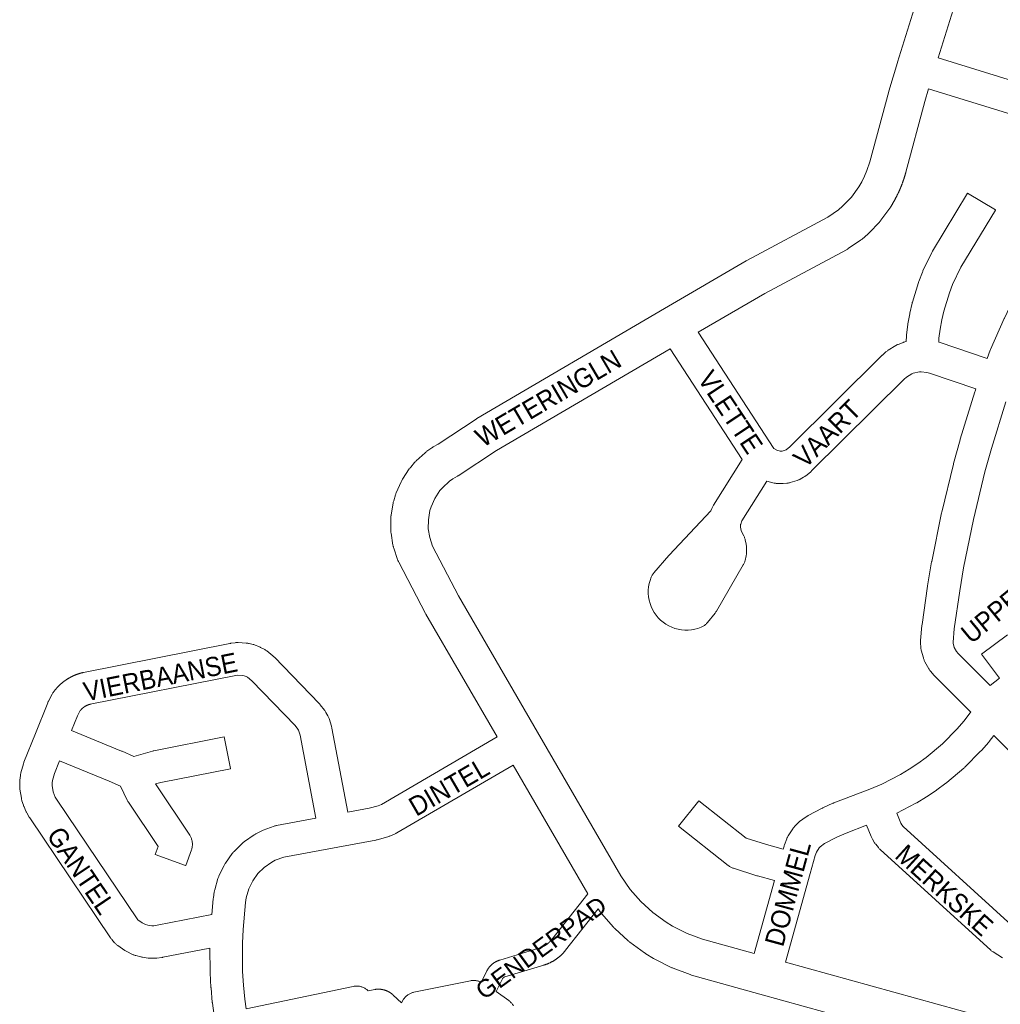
# Paper-space layout 'Layout1' of a CAD drawing. Header units: metres. Extents: x 123097 to 144122, y 392739 to 407589.
# Tile 108 of 256: x 130298 to 130691, y 394986 to 395381. Entities that reach past the tile are written whole.
import ezdxf
from ezdxf.enums import TextEntityAlignment as Align

# ---------------------------------------------------------------- set-up
doc = ezdxf.new("R2010")
doc.units = ezdxf.units.M
doc.header["$MEASUREMENT"] = 0
for name, color, linetype, lineweight in [('gs-anno-wegen algemeen tekst', 7, 'Continuous', 0), ('gs-knt-aanvullende hoofdweg', 7, 'Continuous', 0), ('gs-knt-fietspaden', 7, 'Continuous', 0), ('gs-knt-wegen algemeen', 7, 'Continuous', 0)]:
    doc.layers.add(name, color=color, linetype=linetype, lineweight=lineweight)
doc.styles.add('Style-Arial', font='arial.ttf')

psp = doc.layouts.get("Layout1")

# ---------------------------------------------------------------- linework, layer by layer
at = {"layer": 'gs-knt-aanvullende hoofdweg', "color": 7, "linetype": 'Continuous', "flags": 128}
for points in [[(130692.637, 395435.568), (130689.952, 395432.85), (130688.925, 395431.518), (130687.994, 395430.081), (130686.374, 395426.817), (130678.341, 395406.001), (130665.668, 395365.359)], [(130489.106, 395093.378), (130460.666, 395142.568), (130460.515, 395142.842), (130449.769, 395163.352), (130449.637, 395163.615), (130449.596, 395163.704), (130449.516, 395163.884), (130449.442, 395164.065), (130449.406, 395164.157), (130449.306, 395164.434), (130447.759, 395169.014), (130447.666, 395169.309), (130447.65, 395169.368), (130447.638, 395169.409), (130447.62, 395169.477), (130447.585, 395169.609), (130447.555, 395169.739), (130447.539, 395169.81), (130447.529, 395169.853), (130447.517, 395169.911), (130447.461, 395170.216), (130446.688, 395174.987), (130446.644, 395175.294), (130446.633, 395175.397), (130446.614, 395175.603), (130446.601, 395175.81), (130446.596, 395175.913), (130446.591, 395176.224), (130446.614, 395181.057), (130446.622, 395181.367), (130446.626, 395181.427), (130446.628, 395181.47), (130446.643, 395181.677), (130446.664, 395181.882), (130446.676, 395181.985), (130446.722, 395182.292), (130447.54, 395187.056), (130447.599, 395187.362), (130447.671, 395187.665), (130447.755, 395187.964), (130448.457, 395190.279), (130448.553, 395190.574), (130448.661, 395190.863), (130448.781, 395191.149), (130450.743, 395195.566), (130450.875, 395195.847), (130450.903, 395195.902), (130450.922, 395195.939), (130450.954, 395196), (130451.018, 395196.122), (130451.12, 395196.303), (130451.173, 395196.392), (130451.338, 395196.654), (130454.002, 395200.688), (130454.178, 395200.944), (130454.365, 395201.192), (130454.562, 395201.432), (130456.134, 395203.27), (130456.34, 395203.502), (130456.556, 395203.725), (130456.781, 395203.938), (130460.353, 395207.195), (130460.587, 395207.4), (130460.828, 395207.594), (130461.078, 395207.779), (130463.053, 395209.175), (130463.311, 395209.349), (130463.575, 395209.512), (130465.499, 395210.646), (130480.751, 395220.682), (130480.914, 395220.787), (130481.079, 395220.887), (130556.132, 395264.908), (130588.784, 395284.059), (130589.05, 395284.208), (130621.514, 395301.514), (130625.749, 395304.446), (130627.444, 395305.891), (130630.961, 395309.559), (130633.954, 395313.664), (130635.144, 395315.695), (130636.25, 395317.913), (130637.185, 395320.153), (130638.335, 395323.686), (130645.889, 395351.837), (130645.944, 395352.032), (130649.357, 395363.505), (130649.385, 395363.599), (130664.075, 395410.709)], [(130661.874, 395352.904), (130660.369, 395347.847), (130652.79, 395319.603), (130652.779, 395319.565), (130652.74, 395319.418), (130652.716, 395319.333), (130652.699, 395319.271), (130652.658, 395319.125), (130652.651, 395319.102), (130652.616, 395318.978), (130652.585, 395318.87), (130652.573, 395318.832), (130652.531, 395318.686), (130652.518, 395318.64), (130652.488, 395318.539), (130652.449, 395318.409), (130652.444, 395318.393), (130652.4, 395318.247), (130652.38, 395318.179), (130652.356, 395318.102), (130652.311, 395317.956), (130652.309, 395317.949), (130652.266, 395317.81), (130652.238, 395317.72), (130652.221, 395317.665), (130652.175, 395317.52), (130652.165, 395317.49), (130652.128, 395317.375), (130652.092, 395317.261), (130652.081, 395317.23), (130652.034, 395317.085), (130652.017, 395317.032), (130651.986, 395316.94), (130651.941, 395316.805), (130651.938, 395316.795), (130651.889, 395316.651), (130651.864, 395316.576), (130651.84, 395316.507), (130651.791, 395316.362), (130651.786, 395316.349), (130651.741, 395316.219), (130651.707, 395316.121), (130651.691, 395316.075), (130651.64, 395315.931), (130651.628, 395315.895), (130651.589, 395315.787), (130651.546, 395315.668), (130651.538, 395315.644), (130651.486, 395315.501), (130651.464, 395315.443), (130651.433, 395315.358), (130651.381, 395315.216), (130651.327, 395315.072), (130651.297, 395314.992), (130651.274, 395314.929), (130651.215, 395314.775), (130651.212, 395314.766), (130651.157, 395314.622), (130651.126, 395314.542), (130651.097, 395314.469), (130651.038, 395314.317), (130650.977, 395314.163), (130650.95, 395314.095), (130650.917, 395314.01), (130650.861, 395313.871), (130650.855, 395313.858), (130650.794, 395313.706), (130650.771, 395313.649), (130650.732, 395313.553), (130650.679, 395313.426), (130650.669, 395313.402), (130650.606, 395313.25), (130650.587, 395313.204), (130650.542, 395313.099), (130650.493, 395312.982), (130650.478, 395312.947), (130650.414, 395312.796), (130650.399, 395312.761), (130650.349, 395312.645), (130650.303, 395312.54), (130650.283, 395312.495), (130650.217, 395312.344), (130650.207, 395312.32), (130650.151, 395312.194), (130650.109, 395312.1), (130650.084, 395312.044), (130650.017, 395311.894), (130650.011, 395311.881), (130649.949, 395311.744), (130649.911, 395311.662), (130649.88, 395311.595), (130649.811, 395311.445), (130649.742, 395311.297), (130649.709, 395311.225), (130649.673, 395311.148), (130649.607, 395311.008), (130649.603, 395311), (130649.532, 395310.851), (130649.503, 395310.791), (130649.461, 395310.703), (130649.399, 395310.575), (130649.389, 395310.555), (130649.317, 395310.408), (130649.293, 395310.358), (130649.244, 395310.26), (130649.186, 395310.143), (130649.171, 395310.113), (130649.098, 395309.966), (130649.079, 395309.928), (130649.024, 395309.82), (130648.97, 395309.714), (130648.95, 395309.673), (130648.875, 395309.527), (130648.86, 395309.499), (130648.799, 395309.381), (130648.75, 395309.286), (130648.724, 395309.235), (130648.647, 395309.089), (130648.638, 395309.072), (130648.571, 395308.944), (130648.526, 395308.86), (130648.493, 395308.799), (130648.416, 395308.655), (130648.412, 395308.648), (130648.338, 395308.51), (130648.298, 395308.437), (130648.259, 395308.366), (130648.182, 395308.225), (130648.18, 395308.221), (130648.101, 395308.078), (130648.066, 395308.016), (130648.021, 395307.934), (130647.949, 395307.805), (130647.941, 395307.791), (130647.86, 395307.648), (130647.831, 395307.596), (130647.779, 395307.505), (130647.711, 395307.387), (130647.697, 395307.362), (130647.615, 395307.22), (130647.591, 395307.179), (130647.532, 395307.078), (130647.469, 395306.971), (130647.449, 395306.937), (130647.366, 395306.795), (130647.348, 395306.765), (130647.282, 395306.654), (130647.224, 395306.557), (130647.197, 395306.513), (130647.113, 395306.372), (130647.1, 395306.352), (130647.027, 395306.232), (130646.975, 395306.146), (130646.942, 395306.092), (130646.855, 395305.952), (130646.849, 395305.942), (130646.769, 395305.812), (130646.722, 395305.737), (130646.681, 395305.673), (130646.594, 395305.534), (130646.549, 395305.465), (130646.526, 395305.428), (130646.501, 395305.392), (130646.457, 395305.323), (130646.312, 395305.118), (130642.799, 395300.301), (130642.595, 395300.034), (130642.379, 395299.777), (130642.152, 395299.529), (130638.025, 395295.224), (130637.848, 395295.045), (130637.757, 395294.958), (130637.726, 395294.93), (130637.665, 395294.872), (130637.476, 395294.706), (130635.206, 395292.771), (130635.012, 395292.611), (130634.913, 395292.534), (130634.879, 395292.509), (130634.813, 395292.458), (130634.608, 395292.311), (130629.705, 395288.917), (130629.464, 395288.757), (130629.341, 395288.68), (130629.299, 395288.656), (130629.217, 395288.606), (130628.964, 395288.465), (130596.251, 395271.026), (130569.649, 395255.423)], [(130558.406, 395248.829), (130488.846, 395208.029), (130473.6, 395197.997), (130473.444, 395197.896), (130473.285, 395197.8), (130471.469, 395196.73), (130470.128, 395195.782), (130467.245, 395193.154), (130466.28, 395192.024), (130464.217, 395188.899), (130462.696, 395185.476), (130462.265, 395184.053), (130461.631, 395180.363), (130461.614, 395176.775), (130462.188, 395173.232), (130463.347, 395169.8), (130473.747, 395149.951), (130505.353, 395095.287), (130538.686, 395037.696), (130542.438, 395032.324), (130546.695, 395027.466), (130551.459, 395023.103), (130556.755, 395019.229), (130559.336, 395017.648), (130565.195, 395014.693), (130571.329, 395012.404), (130592.083, 395006.644)], [(130525.45, 395030.579), (130495.626, 395082.108)], [(130672.414, 394968.811), (130594.347, 394990.428), (130594.343, 394990.429), (130566.999, 394998.017), (130566.687, 394998.111), (130566.38, 394998.218), (130559.555, 395000.766), (130559.3, 395000.867), (130559.216, 395000.904), (130559.173, 395000.921), (130559.048, 395000.977), (130558.8, 395001.096), (130552.296, 395004.377), (130552.023, 395004.521), (130551.756, 395004.677), (130548.648, 395006.58), (130548.389, 395006.747), (130548.136, 395006.924), (130542.257, 395011.225), (130542.038, 395011.391), (130541.967, 395011.45), (130541.931, 395011.478), (130541.825, 395011.566), (130541.619, 395011.748), (130536.247, 395016.668), (130536.048, 395016.857), (130535.982, 395016.924), (130535.951, 395016.955), (130535.921, 395016.986), (130535.855, 395017.053), (130535.671, 395017.257), (130530.87, 395022.736), (130530.692, 395022.945), (130530.634, 395023.02), (130530.607, 395023.053), (130530.581, 395023.088), (130530.523, 395023.162), (130530.362, 395023.384), (130529.589, 395024.49)], [(130604.63, 395003.166), (130682.69, 394981.551), (130840.545, 394937.839), (130840.659, 394937.806), (130849.574, 394935.185), (130853.803, 394934.227), (130857.216, 394933.634)]]:
    psp.add_lwpolyline(points, dxfattribs=at)
at = {"layer": 'gs-knt-fietspaden', "color": 7, "linetype": 'Continuous', "flags": 128}
for points in [[(130482.796, 394995.126), (130485.018, 394999.618), (130485.067, 394999.716), (130485.117, 394999.812), (130485.169, 394999.908), (130485.221, 395000.003), (130485.275, 395000.097), (130485.33, 395000.191), (130485.386, 395000.284), (130485.443, 395000.376), (130485.502, 395000.468), (130485.561, 395000.559), (130485.622, 395000.649), (130485.684, 395000.738), (130485.747, 395000.827), (130485.811, 395000.914), (130485.876, 395001.001), (130485.943, 395001.087), (130486.01, 395001.172), (130486.079, 395001.256), (130486.149, 395001.34), (130486.219, 395001.422), (130486.291, 395001.504), (130486.364, 395001.584), (130486.438, 395001.664), (130486.512, 395001.743), (130486.588, 395001.821), (130486.665, 395001.898), (130486.743, 395001.974), (130486.821, 395002.048), (130486.901, 395002.122), (130486.982, 395002.195), (130487.063, 395002.267), (130487.146, 395002.337), (130487.229, 395002.407), (130487.313, 395002.476), (130487.399, 395002.543), (130487.484, 395002.61), (130487.571, 395002.675), (130487.659, 395002.739), (130487.747, 395002.803), (130487.836, 395002.864), (130487.927, 395002.925), (130488.017, 395002.985), (130488.109, 395003.044), (130488.201, 395003.101), (130488.294, 395003.157), (130488.388, 395003.212), (130488.482, 395003.266), (130488.577, 395003.318), (130488.673, 395003.37), (130488.769, 395003.42), (130488.867, 395003.469), (130488.964, 395003.516), (130489.062, 395003.563), (130489.161, 395003.608), (130489.261, 395003.652), (130489.36, 395003.694), (130489.461, 395003.735), (130489.562, 395003.775), (130489.664, 395003.814), (130489.765, 395003.852), (130489.868, 395003.888), (130489.971, 395003.922), (130490.074, 395003.956), (130490.178, 395003.988), (130505.827, 395008.731), (130505.923, 395008.76), (130506.018, 395008.791), (130506.113, 395008.822), (130506.207, 395008.854), (130506.302, 395008.887), (130506.395, 395008.921), (130506.489, 395008.956), (130506.582, 395008.992), (130506.675, 395009.028), (130506.768, 395009.066), (130506.86, 395009.104), (130506.952, 395009.144), (130507.043, 395009.184), (130507.134, 395009.225), (130507.225, 395009.267), (130507.315, 395009.309), (130507.405, 395009.353), (130507.494, 395009.397), (130507.584, 395009.443), (130507.672, 395009.489), (130507.76, 395009.536), (130507.848, 395009.584), (130507.935, 395009.632), (130508.022, 395009.682), (130508.108, 395009.732), (130508.194, 395009.783), (130508.279, 395009.835), (130508.364, 395009.888), (130508.449, 395009.941), (130508.532, 395009.995), (130508.616, 395010.051), (130508.698, 395010.107), (130508.781, 395010.163), (130508.862, 395010.221), (130508.943, 395010.279), (130509.024, 395010.338), (130509.104, 395010.398), (130509.183, 395010.458), (130509.262, 395010.52), (130509.34, 395010.582), (130509.418, 395010.645), (130509.495, 395010.708), (130509.572, 395010.772), (130509.647, 395010.837), (130509.723, 395010.903), (130509.797, 395010.969), (130509.871, 395011.036), (130509.945, 395011.104), (130510.018, 395011.173), (130510.089, 395011.242), (130510.161, 395011.312), (130510.231, 395011.382), (130510.302, 395011.454), (130510.371, 395011.525), (130510.44, 395011.598), (130510.507, 395011.671), (130510.575, 395011.745), (130510.641, 395011.819), (130510.707, 395011.894), (130510.772, 395011.97), (130510.837, 395012.047), (130510.9, 395012.123), (130510.963, 395012.201), (130511.025, 395012.279), (130525.45, 395030.579)], [(130529.589, 395024.49), (130516.538, 395007.933), (130516.434, 395007.802), (130516.33, 395007.673), (130516.223, 395007.544), (130516.116, 395007.418), (130516.007, 395007.291), (130515.897, 395007.166), (130515.786, 395007.041), (130515.674, 395006.919), (130515.56, 395006.796), (130515.446, 395006.675), (130515.33, 395006.555), (130515.214, 395006.437), (130515.095, 395006.319), (130514.977, 395006.202), (130514.856, 395006.087), (130514.735, 395005.973), (130514.612, 395005.859), (130514.489, 395005.748), (130514.365, 395005.636), (130514.239, 395005.527), (130514.112, 395005.419), (130513.985, 395005.312), (130513.856, 395005.205), (130513.727, 395005.101), (130513.596, 395004.997), (130513.465, 395004.895), (130513.332, 395004.794), (130513.199, 395004.694), (130513.064, 395004.596), (130512.929, 395004.499), (130512.792, 395004.403), (130512.656, 395004.308), (130512.517, 395004.215), (130512.379, 395004.123), (130512.238, 395004.032), (130512.098, 395003.943), (130511.956, 395003.855), (130511.814, 395003.769), (130511.671, 395003.683), (130511.527, 395003.599), (130511.382, 395003.517), (130511.237, 395003.436), (130511.09, 395003.356), (130510.943, 395003.278), (130510.795, 395003.201), (130510.647, 395003.125), (130510.498, 395003.051), (130510.348, 395002.978), (130510.197, 395002.907), (130510.046, 395002.837), (130509.894, 395002.769), (130509.742, 395002.702), (130509.588, 395002.636), (130509.435, 395002.572), (130509.28, 395002.51), (130509.125, 395002.449), (130508.969, 395002.389), (130508.813, 395002.331), (130508.656, 395002.274), (130508.499, 395002.219), (130508.341, 395002.165), (130508.183, 395002.113), (130508.024, 395002.062), (130507.864, 395002.013), (130492.214, 394997.27), (130492.178, 394997.258), (130492.142, 394997.246), (130492.106, 394997.233), (130492.071, 394997.218), (130492.036, 394997.203), (130492.001, 394997.187), (130491.967, 394997.17), (130491.934, 394997.153), (130491.9, 394997.134), (130491.868, 394997.114), (130491.835, 394997.094), (130491.804, 394997.073), (130491.773, 394997.051), (130491.742, 394997.028), (130491.712, 394997.005), (130491.683, 394996.981), (130491.654, 394996.956), (130491.626, 394996.93), (130491.598, 394996.904), (130491.572, 394996.876), (130491.546, 394996.849), (130491.52, 394996.82), (130491.496, 394996.791), (130491.472, 394996.762), (130491.449, 394996.731), (130491.426, 394996.7), (130491.405, 394996.669), (130491.384, 394996.637), (130491.364, 394996.604), (130491.345, 394996.572), (130491.327, 394996.538), (130491.31, 394996.504), (130488.785, 394991.401)], [(130437.52, 394991.688), (130440.242, 394992.265), (130440.402, 394992.295), (130440.563, 394992.317), (130440.622, 394992.324), (130440.682, 394992.33), (130440.741, 394992.336), (130440.8, 394992.342), (130440.859, 394992.347), (130440.919, 394992.352), (130440.979, 394992.356), (130441.037, 394992.36), (130441.097, 394992.363), (130441.157, 394992.366), (130441.216, 394992.369), (130441.275, 394992.371), (130441.335, 394992.373), (130441.395, 394992.374), (130441.455, 394992.375), (130441.514, 394992.376), (130441.573, 394992.376), (130441.633, 394992.376), (130441.693, 394992.376), (130441.752, 394992.375), (130441.812, 394992.373), (130441.871, 394992.371), (130441.931, 394992.369), (130441.99, 394992.367), (130442.05, 394992.364), (130442.109, 394992.36), (130442.169, 394992.356), (130442.228, 394992.352), (130442.287, 394992.347), (130442.347, 394992.342), (130442.406, 394992.337), (130442.465, 394992.331), (130442.525, 394992.325), (130442.584, 394992.318), (130442.643, 394992.311), (130442.702, 394992.304), (130442.761, 394992.296), (130442.82, 394992.288), (130442.879, 394992.279), (130442.938, 394992.27), (130442.997, 394992.261), (130443.056, 394992.251), (130443.114, 394992.24), (130443.173, 394992.23), (130443.231, 394992.219), (130443.29, 394992.207), (130443.348, 394992.195), (130443.406, 394992.183), (130443.465, 394992.171), (130443.523, 394992.158), (130443.581, 394992.144), (130443.639, 394992.131), (130443.697, 394992.116), (130443.754, 394992.102), (130443.812, 394992.087), (130443.869, 394992.071), (130443.927, 394992.056), (130443.984, 394992.039), (130444.042, 394992.023), (130444.098, 394992.006), (130444.156, 394991.989), (130444.213, 394991.971), (130444.269, 394991.953), (130444.326, 394991.934), (130444.382, 394991.915), (130444.439, 394991.896), (130444.495, 394991.876), (130444.551, 394991.857), (130444.607, 394991.836), (130444.663, 394991.815), (130444.719, 394991.794), (130444.774, 394991.773), (130444.829, 394991.751), (130444.885, 394991.728), (130444.94, 394991.706), (130444.995, 394991.683), (130445.049, 394991.659), (130445.104, 394991.635), (130445.159, 394991.611), (130445.213, 394991.587), (130445.267, 394991.562), (130445.321, 394991.537), (130445.375, 394991.511), (130445.428, 394991.485), (130445.482, 394991.459), (130445.535, 394991.432), (130445.588, 394991.405), (130445.641, 394991.378), (130445.694, 394991.35), (130445.746, 394991.321), (130445.799, 394991.293), (130445.85, 394991.264), (130445.902, 394991.235), (130445.954, 394991.205), (130446.006, 394991.175), (130446.057, 394991.145), (130446.108, 394991.115), (130446.159, 394991.084), (130446.21, 394991.052), (130446.26, 394991.021), (130446.31, 394990.989), (130446.36, 394990.956), (130446.41, 394990.924), (130446.46, 394990.891), (130446.509, 394990.857), (130446.558, 394990.824), (130446.607, 394990.789), (130446.656, 394990.755), (130446.704, 394990.721), (130446.753, 394990.686), (130446.801, 394990.65), (130446.848, 394990.615), (130446.896, 394990.579), (130446.943, 394990.542), (130446.99, 394990.506), (130447.036, 394990.469), (130447.083, 394990.432), (130447.129, 394990.394), (130447.175, 394990.356), (130447.221, 394990.318), (130447.266, 394990.279), (130447.312, 394990.241), (130447.357, 394990.201), (130447.401, 394990.162), (130447.445, 394990.122), (130447.49, 394990.082), (130447.534, 394990.042), (130447.577, 394990.002), (130450.828, 394986.957)]]:
    psp.add_lwpolyline(points, dxfattribs=at)
at = {"layer": 'gs-knt-wegen algemeen', "color": 7, "linetype": 'Continuous', "flags": 128}
for points in [[(130665.668, 395365.359), (130702.723, 395353.9), (130702.959, 395353.823), (130703.191, 395353.736), (130705.22, 395352.935), (130705.511, 395352.811), (130705.797, 395352.674), (130706.075, 395352.522), (130706.346, 395352.358), (130709.186, 395350.534), (130709.425, 395350.372), (130709.657, 395350.201), (130709.881, 395350.019), (130710.097, 395349.828), (130711.336, 395348.677), (130711.543, 395348.476), (130711.741, 395348.266), (130711.93, 395348.047), (130712.108, 395347.821), (130714.138, 395345.125), (130714.288, 395344.917), (130714.43, 395344.703), (130714.563, 395344.484), (130732.857, 395313.037)], [(130721.104, 395307.349), (130703.503, 395337.603), (130702.054, 395339.529), (130701.663, 395339.891), (130699.845, 395341.059), (130698.639, 395341.535), (130661.874, 395352.904)], [(130685.269, 395244.975), (130686.552, 395248.298), (130686.663, 395248.567), (130692.071, 395260.904), (130692.179, 395261.137), (130695.339, 395267.634), (130695.462, 395267.875), (130700.969, 395278.094), (130701.048, 395278.236), (130701.131, 395278.376), (130708.598, 395290.711), (130708.694, 395290.864), (130708.793, 395291.015), (130716.933, 395302.916), (130717.083, 395303.127), (130717.242, 395303.332), (130718.486, 395304.872), (130718.648, 395305.065), (130718.818, 395305.252), (130718.995, 395305.432), (130719.179, 395305.605), (130721.104, 395307.349)], [(130680.784, 395232.747), (130662.161, 395239.025), (130661.114, 395239.313), (130658.867, 395239.562), (130658.146, 395239.526), (130655.727, 395238.994), (130655.084, 395238.734), (130652.985, 395237.441), (130652.137, 395236.692), (130615.044, 395199.889), (130614.879, 395199.73), (130614.708, 395199.578), (130614.532, 395199.432), (130612.724, 395197.981), (130612.501, 395197.81), (130612.271, 395197.649), (130612.033, 395197.498), (130611.79, 395197.357), (130610.491, 395196.642), (130610.258, 395196.519), (130610.019, 395196.407), (130609.777, 395196.303), (130609.53, 395196.21), (130609.28, 395196.127), (130606.455, 395195.251), (130606.202, 395195.178), (130605.947, 395195.116), (130605.689, 395195.064), (130605.429, 395195.022), (130605.168, 395194.991), (130603.693, 395194.845), (130603.401, 395194.822), (130603.108, 395194.813), (130602.815, 395194.817), (130601.334, 395194.871), (130601.071, 395194.886), (130600.808, 395194.912), (130600.547, 395194.948), (130600.288, 395194.995), (130600.031, 395195.052), (130597.167, 395195.749), (130587.121, 395179.871), (130586.664, 395178.577), (130586.62, 395178.407), (130586.559, 395177.504), (130586.667, 395176.608), (130586.962, 395175.679), (130587.872, 395173.904), (130587.994, 395173.651), (130588.106, 395173.393), (130588.206, 395173.131), (130588.295, 395172.865), (130588.373, 395172.595), (130588.438, 395172.322), (130588.829, 395170.529), (130588.884, 395170.251), (130588.926, 395169.97), (130588.956, 395169.688), (130588.974, 395169.405), (130588.979, 395169.121), (130588.973, 395167.285), (130588.966, 395167.001), (130588.946, 395166.719), (130588.915, 395166.437), (130588.871, 395166.157), (130588.815, 395165.88), (130588.413, 395164.089), (130588.344, 395163.812), (130588.263, 395163.538), (130588.171, 395163.268), (130588.066, 395163.002), (130587.95, 395162.742), (130587.823, 395162.486), (130587.684, 395162.236), (130576.902, 395143.75), (130576.736, 395143.48), (130576.556, 395143.218), (130576.364, 395142.965), (130573.393, 395139.248), (130573.201, 395139.019), (130572.998, 395138.799), (130572.786, 395138.588), (130572.564, 395138.387), (130572.333, 395138.196), (130572.094, 395138.017), (130571.846, 395137.848), (130571.591, 395137.692), (130571.329, 395137.547), (130571.061, 395137.414), (130570.787, 395137.293), (130569.532, 395136.839), (130568.241, 395136.497), (130566.926, 395136.267), (130565.596, 395136.154), (130564.261, 395136.156), (130562.932, 395136.275), (130561.618, 395136.51), (130560.329, 395136.858), (130559.075, 395137.317), (130557.866, 395137.883), (130556.712, 395138.553), (130555.619, 395139.321), (130554.599, 395140.18), (130553.656, 395141.126), (130552.8, 395142.15), (130552.036, 395143.245), (130551.371, 395144.402), (130550.809, 395145.613), (130550.355, 395146.868), (130550.011, 395148.159), (130549.782, 395149.473), (130549.668, 395150.804), (130549.67, 395152.138), (130549.788, 395153.468), (130550.022, 395154.782), (130550.37, 395156.071), (130550.829, 395157.325), (130550.946, 395157.591), (130551.076, 395157.852), (130551.217, 395158.106), (130551.369, 395158.354), (130551.533, 395158.595), (130551.707, 395158.829), (130551.891, 395159.054), (130557.818, 395165.987), (130558.03, 395166.224), (130574.755, 395183.953), (130575.09, 395184.902), (130575.194, 395185.175), (130575.309, 395185.443), (130575.437, 395185.706), (130575.576, 395185.962), (130575.726, 395186.213), (130587.257, 395204.437), (130558.406, 395248.829)], [(130678.739, 395103.285), (130664.272, 395117.824), (130664.105, 395117.999), (130663.944, 395118.179), (130662.69, 395119.642), (130662.526, 395119.841), (130662.37, 395120.047), (130662.223, 395120.258), (130662.083, 395120.476), (130661.953, 395120.698), (130660.381, 395123.505), (130660.254, 395123.743), (130660.138, 395123.986), (130660.031, 395124.233), (130659.934, 395124.485), (130659.849, 395124.74), (130659.773, 395124.999), (130658.939, 395128.107), (130658.868, 395128.401), (130658.81, 395128.697), (130658.766, 395128.996), (130658.736, 395129.297), (130658.613, 395130.904), (130658.598, 395131.18), (130658.594, 395131.457), (130658.603, 395131.733), (130658.622, 395132.009), (130659.188, 395138.046), (130659.225, 395138.357), (130661.424, 395153.782), (130661.452, 395153.957), (130663.07, 395163.449), (130663.106, 395163.643), (130667.035, 395183.106), (130667.091, 395183.357), (130671.787, 395202.653), (130671.836, 395202.842), (130674.474, 395212.416), (130674.529, 395212.605), (130680.382, 395231.581), (130680.456, 395231.804), (130680.784, 395232.747)], [(130692.789, 395227.631), (130687, 395208.861), (130684.414, 395199.478), (130679.772, 395180.404), (130675.888, 395161.164), (130674.301, 395151.856), (130672.137, 395136.674), (130671.637, 395131.345), (130671.672, 395130.895), (130672.138, 395129.158), (130672.997, 395127.624), (130673.672, 395126.836), (130686.502, 395113.942)], [(130374.21, 395008.819), (130355.375, 395005.152), (130355.162, 395005.114), (130354.948, 395005.083), (130352.955, 395004.831), (130352.687, 395004.803), (130352.418, 395004.786), (130352.149, 395004.78), (130350.418, 395004.777), (130350.176, 395004.781), (130349.933, 395004.794), (130349.692, 395004.816), (130349.451, 395004.848), (130347.154, 395005.189), (130346.944, 395005.223), (130346.734, 395005.265), (130346.527, 395005.313), (130344.533, 395005.814), (130344.269, 395005.886), (130344.008, 395005.969), (130343.751, 395006.063), (130343.498, 395006.168), (130343.25, 395006.283), (130340.957, 395007.407), (130340.678, 395007.553), (130340.405, 395007.712), (130340.14, 395007.884), (130337.29, 395009.841), (130337.061, 395010.006), (130336.839, 395010.18), (130336.624, 395010.365), (130336.418, 395010.558), (130336.22, 395010.76), (130336.032, 395010.971), (130334.896, 395012.296), (130334.735, 395012.491), (130334.582, 395012.692), (130334.436, 395012.899), (130302.104, 395060.962), (130301.999, 395061.124), (130301.899, 395061.288), (130300.879, 395063.017), (130300.761, 395063.226), (130300.651, 395063.439), (130300.549, 395063.656), (130299.781, 395065.362), (130299.69, 395065.575), (130299.606, 395065.792), (130299.53, 395066.012), (130298.95, 395067.79), (130298.874, 395068.04), (130298.808, 395068.293), (130298.752, 395068.548), (130298.707, 395068.805), (130298.131, 395072.495), (130298.096, 395072.753), (130298.071, 395073.013), (130298.057, 395073.273), (130298.053, 395073.534), (130298.063, 395075.404), (130298.069, 395075.636), (130298.082, 395075.869), (130298.104, 395076.1), (130298.314, 395077.958), (130298.349, 395078.217), (130298.393, 395078.473), (130298.448, 395078.728), (130298.514, 395078.98), (130299.52, 395082.577), (130299.586, 395082.8), (130299.66, 395083.019), (130299.742, 395083.236), (130304.338, 395094.754), (130309.252, 395107.07), (130309.351, 395107.305), (130309.459, 395107.537), (130309.577, 395107.763), (130311.092, 395110.554), (130311.218, 395110.775), (130311.353, 395110.992), (130311.496, 395111.203), (130311.562, 395111.296), (130311.629, 395111.389), (130311.696, 395111.482), (130311.763, 395111.573), (130311.832, 395111.665), (130311.901, 395111.756), (130311.97, 395111.847), (130312.04, 395111.937), (130312.11, 395112.027), (130312.181, 395112.117), (130312.253, 395112.206), (130312.324, 395112.294), (130312.397, 395112.383), (130312.47, 395112.471), (130312.543, 395112.559), (130312.617, 395112.645), (130312.691, 395112.732), (130312.766, 395112.818), (130312.842, 395112.905), (130312.917, 395112.989), (130312.994, 395113.074), (130313.071, 395113.159), (130313.148, 395113.243), (130313.225, 395113.326), (130313.304, 395113.41), (130313.383, 395113.493), (130313.462, 395113.575), (130313.541, 395113.656), (130313.621, 395113.738), (130313.702, 395113.819), (130313.784, 395113.9), (130313.864, 395113.979), (130313.947, 395114.059), (130314.029, 395114.138), (130314.112, 395114.217), (130314.195, 395114.294), (130314.279, 395114.372), (130314.363, 395114.45), (130314.448, 395114.527), (130314.533, 395114.602), (130314.618, 395114.678), (130314.705, 395114.753), (130314.791, 395114.828), (130314.877, 395114.902), (130314.965, 395114.976), (130315.053, 395115.049), (130315.141, 395115.122), (130315.229, 395115.194), (130315.318, 395115.266), (130315.407, 395115.337), (130315.497, 395115.408), (130315.587, 395115.478), (130315.678, 395115.547), (130315.769, 395115.617), (130315.86, 395115.686), (130315.951, 395115.753), (130316.044, 395115.821), (130316.136, 395115.888), (130316.229, 395115.955), (130316.322, 395116.02), (130316.416, 395116.086), (130316.51, 395116.151), (130316.604, 395116.216), (130316.698, 395116.279), (130316.794, 395116.342), (130316.889, 395116.405), (130316.985, 395116.468), (130317.081, 395116.529), (130317.177, 395116.59), (130317.275, 395116.651), (130317.372, 395116.711), (130317.469, 395116.77), (130317.567, 395116.829), (130317.665, 395116.888), (130317.764, 395116.945), (130317.862, 395117.002), (130317.962, 395117.059), (130318.061, 395117.115), (130318.161, 395117.171), (130318.261, 395117.225), (130318.361, 395117.28), (130318.463, 395117.334), (130318.564, 395117.387), (130318.664, 395117.439), (130318.766, 395117.492), (130318.869, 395117.543), (130318.971, 395117.594), (130319.073, 395117.644), (130319.176, 395117.694), (130319.279, 395117.743), (130319.383, 395117.792), (130319.486, 395117.839), (130319.59, 395117.887), (130319.694, 395117.934), (130319.799, 395117.98), (130319.903, 395118.025), (130320.008, 395118.07), (130320.114, 395118.115), (130320.22, 395118.159), (130320.324, 395118.202), (130320.431, 395118.244), (130320.537, 395118.286), (130320.644, 395118.328), (130320.75, 395118.368), (130320.857, 395118.408), (130320.965, 395118.448), (130321.072, 395118.487), (130321.179, 395118.525), (130321.287, 395118.563), (130321.395, 395118.6), (130321.504, 395118.636), (130321.611, 395118.672), (130321.72, 395118.707), (130321.829, 395118.742), (130321.939, 395118.776), (130322.047, 395118.809), (130322.157, 395118.842), (130322.267, 395118.874), (130322.377, 395118.906), (130322.486, 395118.936), (130322.596, 395118.966), (130322.707, 395118.996), (130322.818, 395119.025), (130322.928, 395119.053), (130323.039, 395119.081), (130323.15, 395119.108), (130323.261, 395119.135), (130323.372, 395119.16), (130323.557, 395119.2), (130382.205, 395130.827), (130382.412, 395130.864), (130382.619, 395130.895), (130384.28, 395131.114), (130384.584, 395131.147), (130384.889, 395131.165), (130385.195, 395131.17), (130385.501, 395131.159), (130388.713, 395130.976), (130389.015, 395130.952), (130389.316, 395130.914), (130389.615, 395130.862), (130389.91, 395130.796), (130391.475, 395130.407), (130391.735, 395130.337), (130391.992, 395130.256), (130392.246, 395130.164), (130393.75, 395129.585), (130393.999, 395129.483), (130394.244, 395129.371), (130394.484, 395129.249), (130395.906, 395128.488), (130396.168, 395128.339), (130396.424, 395128.178), (130396.672, 395128.006), (130396.911, 395127.822), (130399.419, 395125.806), (130399.625, 395125.633), (130399.824, 395125.451), (130400.016, 395125.262)], [(130400.016, 395125.262), (130417.884, 395106.811), (130418.04, 395106.644), (130418.19, 395106.471), (130418.334, 395106.294), (130420.018, 395104.142), (130420.181, 395103.924), (130420.335, 395103.699), (130420.48, 395103.469), (130420.614, 395103.232), (130421.382, 395101.815), (130421.521, 395101.545), (130421.646, 395101.27), (130421.758, 395100.988), (130421.858, 395100.702), (130422.841, 395097.639), (130422.918, 395097.382), (130422.984, 395097.121), (130423.039, 395096.858), (130429.381, 395063.262)], [(130429.381, 395063.262), (130437.936, 395064.828), (130441.535, 395065.825), (130442.815, 395066.374), (130489.106, 395093.378)], [(130687.998, 395093.97), (130686.099, 395091.562), (130685.914, 395091.337), (130682.991, 395087.953), (130682.845, 395087.79), (130682.695, 395087.632), (130676.409, 395081.272), (130676.2, 395081.069), (130675.982, 395080.876), (130669.154, 395075.104), (130668.985, 395074.966), (130668.811, 395074.834), (130665.21, 395072.182), (130664.972, 395072.015), (130661.256, 395069.526), (130661.013, 395069.372), (130661.011, 395069.37), (130661.008, 395069.369)], [(130699.847, 395082.042), (130687.998, 395093.97)], [(130495.626, 395082.108), (130449.029, 395054.926), (130448.796, 395054.796), (130448.557, 395054.676), (130448.314, 395054.566)], [(130649.111, 395062.848), (130650.735, 395058.845), (130651.162, 395058.147), (130651.661, 395057.511), (130695.052, 395017.991), (130697.974, 395016.16), (130699.215, 395015.597), (130712.084, 395011.728), (130713.674, 395011.489), (130714.857, 395011.633), (130715.959, 395012.086), (130716.972, 395012.873), (130725.441, 395023.605), (130727.359, 395026.24), (130727.471, 395026.389), (130727.588, 395026.535), (130735.022, 395035.603), (130738.856, 395041.304), (130739.662, 395044.265), (130739.426, 395049.531), (130726.421, 395079.319)], [(130661.008, 395069.369), (130657.187, 395067.051), (130656.999, 395066.941), (130656.807, 395066.837), (130649.111, 395062.848)], [(130374.939, 395022.226), (130375.516, 395028.504), (130375.537, 395028.694), (130375.563, 395028.883), (130375.935, 395031.338), (130375.983, 395031.617), (130376.044, 395031.894), (130376.116, 395032.168), (130377.415, 395036.669), (130377.498, 395036.934), (130377.592, 395037.196), (130377.697, 395037.453), (130377.813, 395037.705), (130379.858, 395041.921), (130379.984, 395042.168), (130380.121, 395042.409), (130380.267, 395042.644), (130380.424, 395042.873), (130383.154, 395046.681), (130383.321, 395046.903), (130383.497, 395047.118), (130383.682, 395047.325), (130383.875, 395047.524), (130387.212, 395050.814), (130387.414, 395051.004), (130387.624, 395051.186), (130387.842, 395051.359), (130388.066, 395051.522), (130391.913, 395054.197), (130392.144, 395054.35), (130392.382, 395054.493), (130392.625, 395054.626), (130394.705, 395055.708), (130394.953, 395055.831), (130395.207, 395055.943), (130395.465, 395056.044), (130399.865, 395057.659), (130400.12, 395057.747), (130400.38, 395057.824), (130400.642, 395057.891), (130400.907, 395057.946), (130416.579, 395060.888)], [(130637.004, 395058.059), (130628.794, 395054.901), (130625.114, 395053.222), (130620.196, 395050.645), (130618.415, 395049.331), (130618.092, 395048.988), (130616.997, 395047.291), (130616.467, 395045.888), (130614.48, 395038.715), (130604.63, 395003.166)], [(130691.429, 395004.896), (130687.642, 395007.269), (130687.4, 395007.429), (130687.164, 395007.6), (130686.936, 395007.781), (130686.716, 395007.972), (130642.492, 395048.251), (130642.296, 395048.438), (130642.107, 395048.632), (130641.927, 395048.835), (130641.755, 395049.045), (130640.686, 395050.407), (130640.534, 395050.608), (130640.39, 395050.815), (130640.255, 395051.027), (130639.35, 395052.505), (130639.216, 395052.735), (130639.091, 395052.97), (130638.976, 395053.211), (130638.87, 395053.456), (130637.004, 395058.059)], [(130448.314, 395054.566), (130446.261, 395053.685), (130445.99, 395053.576), (130445.714, 395053.48), (130445.434, 395053.395), (130441.132, 395052.203), (130440.851, 395052.132), (130440.567, 395052.073), (130425.372, 395049.291), (130403.842, 395045.25), (130400.344, 395043.965), (130399.003, 395043.268), (130395.955, 395041.149), (130393.411, 395038.642), (130391.33, 395035.739), (130389.77, 395032.524), (130388.744, 395028.967), (130388.464, 395027.122), (130387.471, 395016.322), (130387.219, 395010.812), (130387.283, 394999.485), (130387.6, 394993.943), (130388.108, 394988.407), (130388.658, 394984.535), (130431.556, 394993.492), (130431.87, 394993.549), (130432.187, 394993.591), (130432.505, 394993.618), (130432.824, 394993.629), (130433.144, 394993.624), (130433.463, 394993.603), (130433.78, 394993.567), (130434.095, 394993.516), (130434.408, 394993.449), (130434.717, 394993.366), (130435.021, 394993.269), (130435.32, 394993.157), (130435.613, 394993.03), (130435.9, 394992.889), (130436.18, 394992.734), (130436.451, 394992.566), (130436.714, 394992.384), (130436.968, 394992.19), (130437.212, 394991.984), (130437.445, 394991.766), (130437.52, 394991.688)], [(130375.884, 394981.878), (130375.195, 394986.737), (130375.174, 394986.897), (130375.157, 394987.057), (130374.624, 394992.864), (130374.608, 394993.087), (130374.275, 394998.909), (130374.267, 394999.077), (130374.264, 394999.244), (130374.21, 395008.819)], [(130450.828, 394986.957), (130451.693, 394988.302), (130451.864, 394988.555), (130452.047, 394988.8), (130452.242, 394989.036), (130452.447, 394989.263), (130452.663, 394989.479), (130452.889, 394989.686), (130453.124, 394989.881), (130453.368, 394990.066), (130453.62, 394990.238), (130453.881, 394990.399), (130454.148, 394990.547), (130454.422, 394990.683), (130454.703, 394990.805), (130454.988, 394990.914), (130455.279, 394991.01), (130455.574, 394991.092), (130455.872, 394991.16), (130478.465, 394995.75), (130478.77, 394995.804), (130479.076, 394995.844), (130479.385, 394995.869), (130479.694, 394995.88), (130480.004, 394995.875), (130480.313, 394995.857), (130480.62, 394995.823), (130480.926, 394995.775), (130481.229, 394995.712), (130481.529, 394995.635), (130481.825, 394995.544), (130482.116, 394995.439), (130482.401, 394995.32), (130482.681, 394995.188), (130482.796, 394995.126)], [(130488.785, 394991.401), (130493.812, 394987.786), (130494.066, 394987.594), (130494.31, 394987.39), (130494.544, 394987.173), (130494.768, 394986.946), (130494.98, 394986.707), (130495.18, 394986.459), (130495.367, 394986.201), (130495.542, 394985.935), (130495.703, 394985.66)]]:
    psp.add_lwpolyline(points, dxfattribs=at)
for points in [[(130569.649, 395255.423), (130599.917, 395208.85), (130601.095, 395208.193), (130602.469, 395207.859), (130602.849, 395207.845), (130603.229, 395207.882), (130604.792, 395208.367), (130605.018, 395208.491), (130606.118, 395209.373), (130643.102, 395246.069), (130643.239, 395246.202), (130643.38, 395246.33), (130644.789, 395247.573), (130645.001, 395247.752), (130645.221, 395247.922), (130645.448, 395248.083), (130645.681, 395248.233), (130648.721, 395250.107), (130648.957, 395250.245), (130649.199, 395250.374), (130649.445, 395250.492), (130649.697, 395250.6), (130651.355, 395251.27), (130651.609, 395251.367), (130651.868, 395251.452), (130652.129, 395251.528), (130652.394, 395251.592), (130652.86, 395251.694), (130652.988, 395253.99), (130653.005, 395254.218), (130653.03, 395254.445), (130653.541, 395258.48), (130653.563, 395258.639), (130653.589, 395258.797), (130654.298, 395262.802), (130654.328, 395262.959), (130654.361, 395263.116), (130655.266, 395267.081), (130655.324, 395267.314), (130655.39, 395267.544), (130657.779, 395275.318), (130657.854, 395275.545), (130657.937, 395275.77), (130659.415, 395279.56), (130659.506, 395279.782), (130659.606, 395280.001), (130663.111, 395287.338), (130663.254, 395287.62), (130663.411, 395287.895), (130677.423, 395311.121, -0.3917117), (130677.436, 395311.124), (130688.568, 395304.408, -0.3856617), (130688.571, 395304.395), (130674.723, 395281.44), (130671.458, 395274.606), (130670.154, 395271.263), (130667.906, 395263.949), (130667.09, 395260.375), (130666.437, 395256.685), (130665.975, 395253.036), (130665.889, 395251.501), (130665.973, 395251.477), (130666.146, 395251.421), (130685.269, 395244.975)], [(130686.502, 395113.942), (130690.171, 395116.907), (130683.044, 395126.514, -0.390729), (130683.046, 395126.527), (130693.488, 395134.273, -0.3846126)], [(130416.579, 395060.888), (130410.32, 395094.045), (130409.646, 395096.145), (130409.428, 395096.548), (130408.292, 395098), (130390.944, 395115.913), (130389.225, 395117.296), (130388.694, 395117.58), (130387.946, 395117.868), (130387.366, 395118.012), (130385.374, 395118.126), (130384.531, 395118.014), (130326.197, 395106.45), (130326.126, 395106.432), (130326.055, 395106.414), (130325.984, 395106.395), (130325.913, 395106.375), (130325.842, 395106.354), (130325.772, 395106.333), (130325.702, 395106.311), (130325.632, 395106.288), (130325.562, 395106.265), (130325.493, 395106.241), (130325.424, 395106.216), (130325.355, 395106.19), (130325.287, 395106.163), (130325.219, 395106.136), (130325.15, 395106.108), (130325.083, 395106.08), (130325.015, 395106.051), (130324.948, 395106.021), (130324.882, 395105.99), (130324.815, 395105.959), (130324.749, 395105.927), (130324.683, 395105.894), (130324.618, 395105.86), (130324.553, 395105.826), (130324.488, 395105.791), (130324.424, 395105.756), (130324.36, 395105.72), (130324.296, 395105.683), (130324.233, 395105.645), (130324.171, 395105.607), (130324.108, 395105.568), (130324.046, 395105.529), (130323.985, 395105.488), (130323.924, 395105.448), (130323.863, 395105.406), (130323.803, 395105.364), (130323.743, 395105.321), (130323.684, 395105.278), (130323.625, 395105.234), (130323.566, 395105.189), (130323.508, 395105.144), (130323.451, 395105.099), (130323.394, 395105.052), (130323.338, 395105.005), (130323.282, 395104.957), (130323.226, 395104.909), (130323.171, 395104.86), (130323.117, 395104.811), (130323.063, 395104.761), (130323.01, 395104.711), (130322.956, 395104.66), (130322.904, 395104.608), (130322.852, 395104.556), (130322.801, 395104.503), (130322.751, 395104.45), (130322.701, 395104.397), (130322.651, 395104.342), (130322.602, 395104.287), (130322.554, 395104.232), (130322.506, 395104.176), (130322.459, 395104.12), (130322.412, 395104.063), (130322.366, 395104.006), (130322.321, 395103.949), (130321.202, 395101.888), (130318.822, 395095.923), (130338.854, 395087.731), (130339.076, 395087.635), (130343.694, 395085.543), (130351.176, 395087.74), (130351.46, 395087.817), (130351.746, 395087.88), (130379.863, 395093.443, -0.3905931), (130379.874, 395093.436), (130382.397, 395080.682, -0.3706032), (130382.39, 395080.671), (130354.562, 395075.165), (130352.435, 395074.54), (130352.623, 395074.156), (130366.088, 395054.037), (130366.252, 395053.779), (130366.404, 395053.513), (130366.543, 395053.24), (130366.67, 395052.962), (130366.783, 395052.677), (130366.882, 395052.388), (130366.968, 395052.094), (130367.04, 395051.797), (130367.098, 395051.496), (130367.141, 395051.193), (130367.171, 395050.889), (130367.186, 395050.583), (130367.186, 395050.277), (130367.173, 395049.971), (130367.145, 395049.667), (130367.102, 395049.363), (130367.046, 395049.063), (130366.975, 395048.765), (130366.891, 395048.471), (130366.792, 395048.181), (130364.487, 395041.874, -0.3718843), (130364.475, 395041.869), (130352.264, 395046.332, -0.3867097), (130352.259, 395046.345), (130353.428, 395049.544), (130341.555, 395067.284), (130341.396, 395067.534), (130341.248, 395067.791), (130341.112, 395068.054), (130338.384, 395073.655), (130333.814, 395075.725), (130313.997, 395083.83), (130311.965, 395078.735), (130311.193, 395075.977), (130311.081, 395074.985), (130311.076, 395073.987), (130311.49, 395071.33), (130311.8, 395070.382), (130312.276, 395069.323), (130313.015, 395068.07), (130345.027, 395020.482), (130345.361, 395020.093), (130347.116, 395018.888), (130348.366, 395018.275), (130349.383, 395018.02), (130350.882, 395017.798), (130351.722, 395017.799), (130353.099, 395017.973), (130374.939, 395022.226)], [(130592.083, 395006.644), (130600.183, 395035.879), (130593.365, 395037.724), (130593.085, 395037.806), (130583.723, 395040.795), (130583.446, 395040.891), (130583.174, 395040.998), (130582.907, 395041.118), (130582.646, 395041.249), (130582.391, 395041.393), (130582.142, 395041.547), (130581.901, 395041.713), (130581.667, 395041.889), (130561.783, 395057.598, -0.3848437), (130561.781, 395057.611), (130569.841, 395067.813, -0.3904764), (130569.854, 395067.815), (130588.81, 395052.839), (130596.906, 395050.254), (130603.66, 395048.427), (130603.999, 395049.651), (130604.085, 395049.934), (130604.183, 395050.213), (130605.062, 395052.539), (130605.165, 395052.795), (130605.278, 395053.045), (130605.402, 395053.291), (130605.537, 395053.531), (130605.681, 395053.766), (130607.471, 395056.542), (130607.636, 395056.786), (130607.813, 395057.023), (130608, 395057.252), (130608.197, 395057.471), (130609.33, 395058.678), (130609.537, 395058.888), (130609.753, 395059.088), (130609.978, 395059.279), (130610.211, 395059.459), (130612.869, 395061.42), (130613.072, 395061.563), (130613.28, 395061.699), (130613.494, 395061.827), (130613.711, 395061.946), (130619.228, 395064.837), (130619.387, 395064.918), (130619.548, 395064.994), (130623.57, 395066.829), (130623.751, 395066.908), (130623.935, 395066.982), (130638.267, 395072.495), (130643.171, 395074.434), (130650.621, 395078.296), (130654.133, 395080.427), (130657.607, 395082.752), (130660.915, 395085.188), (130667.354, 395090.631), (130673.28, 395096.629), (130675.965, 395099.737), (130678.537, 395103), (130678.739, 395103.285)]]:
    psp.add_lwpolyline(points, format="xyb", dxfattribs=at)

# ---------------------------------------------------------------- texts
at = {"layer": 'gs-anno-wegen algemeen tekst', "color": 7, "style": 'Style-Arial', "width": 0.909091}
for s, rotation, p in [('WETERINGLN', 30.46335, (130509.592, 395228.985)), ('VLETTE', 303.48821, (130582.528, 395223.489)), ('VAART', 45.02473, (130621.224, 395214.827)), ('UPPELSE', 39.49711, (130693.881, 395147.673)), ('DINTEL', 30.18982, (130469.864, 395073.413)), ('DOMMEL', 74.72741, (130605.509, 395030.678))]:
    psp.add_text(s, height=7.7, rotation=rotation, dxfattribs=at).set_placement(p, align=Align.MIDDLE_CENTER)
at = {"layer": 'gs-anno-wegen algemeen tekst', "color": 7, "style": 'Style-Arial'}
psp.add_text('GENDERPAD', height=7, rotation=36.23734, dxfattribs=at).set_placement((130506.75, 395008.947), align=Align.MIDDLE_CENTER)
at = {"layer": 'gs-anno-wegen algemeen tekst', "color": 7, "char_height": 7.7, "attachment_point": 5, "line_spacing_factor": 0.6, "style": 'Style-Arial'}
for s, insert, rotation in [('\\H1x;\\W0.909091;VIERBAANSE', (130354.397, 395117.369), 11.21352), ('\\H1x;\\W0.909091;GANTEL', (130322.607, 395039.848), 303.92874), ('\\H1x;\\W0.909091;MERKSKE', (130668.124, 395031.976), 317.6729)]:
    psp.add_mtext(s, dxfattribs=dict(at, insert=insert, rotation=rotation))

doc.saveas('drawing.dxf')
